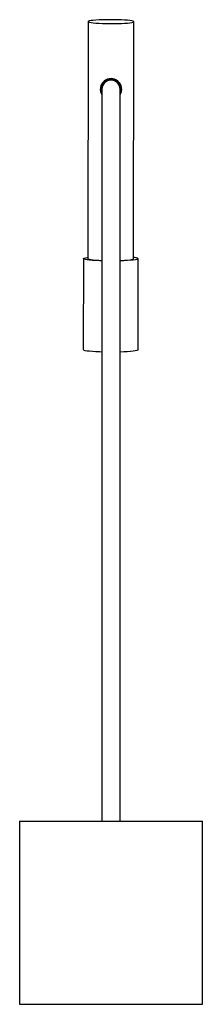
# Paper-space layout '_Derecha' of a CAD drawing. Header units: millimetres. Extents: x -50 to 50, y 0 to 538.
import ezdxf

# ---------------------------------------------------------------- set-up
doc = ezdxf.new("R2010")
doc.units = ezdxf.units.MM

psp = doc.layouts.new('_Derecha')

# ---------------------------------------------------------------- linework, layer by layer
at = {"color": 7, "linetype": 'Continuous', "lineweight": 25}
for p, q in [((-12.46, 537.01), (-12.6, 407.48)), ((12.4, 407.45), (12.54, 536.98)), ((-5, 500), (-5, 100)), ((5, 100), (5, 500)), ((-15.1, 407.48), (-15.16, 357.67)), ((14.84, 357.63), (14.9, 407.45)), ((-50, 100), (-50, 0)), ((-50, 100), (50, 100)), ((50, 0), (50, 100)), ((-50, 0), (50, 0))]:
    psp.add_line(p, q, dxfattribs=at)
at = {"color": 7, "linetype": 'Continuous', "lineweight": 25, "flags": 128}
for points in [[(-12.46, 537.01), (-12.28, 536.83), (-11.75, 536.66), (-10.87, 536.49), (-9.69, 536.34), (-8.22, 536.21), (-6.52, 536.1), (-4.62, 536.02), (-2.59, 535.96), (-0.49, 535.94), (1.63, 535.94), (3.7, 535.98), (5.67, 536.04), (7.47, 536.14), (9.06, 536.25), (10.4, 536.39), (11.43, 536.55), (12.14, 536.72), (12.49, 536.89), (12.49, 537.07), (12.14, 537.25), (11.43, 537.42), (10.4, 537.58), (9.06, 537.72), (7.47, 537.84), (5.67, 537.94), (3.7, 538.01), (1.63, 538.05), (-0.49, 538.06), (-2.59, 538.04), (-4.62, 537.99), (-6.52, 537.91), (-8.22, 537.8), (-9.69, 537.68), (-10.87, 537.53), (-11.75, 537.36), (-12.28, 537.19), (-12.46, 537.01)], [(-5, 406.27), (-6.24, 406.31), (-8.26, 406.41), (-10.08, 406.53), (-11.68, 406.67), (-13, 406.83), (-14.02, 407.01), (-14.71, 407.19), (-15.06, 407.39), (-15.06, 407.58), (-14.71, 407.77), (-14.02, 407.96), (-13, 408.13), (-12.6, 408.19)], [(-12.6, 407.48), (-12.43, 407.3), (-11.89, 407.13), (-11.02, 406.96), (-9.83, 406.81), (-8.36, 406.68), (-6.66, 406.57), (-5, 406.5)], [(14.9, 407.45), (14.72, 407.26), (14.2, 407.07), (13.34, 406.89), (12.16, 406.72), (10.7, 406.57), (8.99, 406.44), (7.06, 406.34), (5, 406.26)], [(5, 406.49), (5.52, 406.51), (7.33, 406.61), (8.92, 406.72), (10.25, 406.86), (11.29, 407.02), (11.99, 407.19), (12.35, 407.36), (12.4, 407.45)], [(-5, 356.45), (-6.3, 356.49), (-8.31, 356.59), (-10.14, 356.71), (-11.73, 356.85), (-13.05, 357.01), (-14.07, 357.19), (-14.77, 357.37), (-15.12, 357.57), (-15.16, 357.67)], [(14.84, 357.63), (14.66, 357.44), (14.14, 357.25), (13.28, 357.07), (12.11, 356.9), (10.65, 356.75), (8.93, 356.63), (7.01, 356.52), (5, 356.45)]]:
    psp.add_lwpolyline(points, dxfattribs=at)
at = {"color": 7, "linetype": 'Continuous', "lineweight": 25}
for centre, radius, start, end in [((0, 500), 5.85, 328.7267, 211.2733), ((0, 500), 5.35, 339.1603, 200.8397), ((0, 500), 5, 0, 180), ((12.56, 403.96), 4.21, 56.2122, 92.1859)]:
    psp.add_arc(centre, radius, start, end, dxfattribs=at)

doc.saveas('drawing.dxf')
